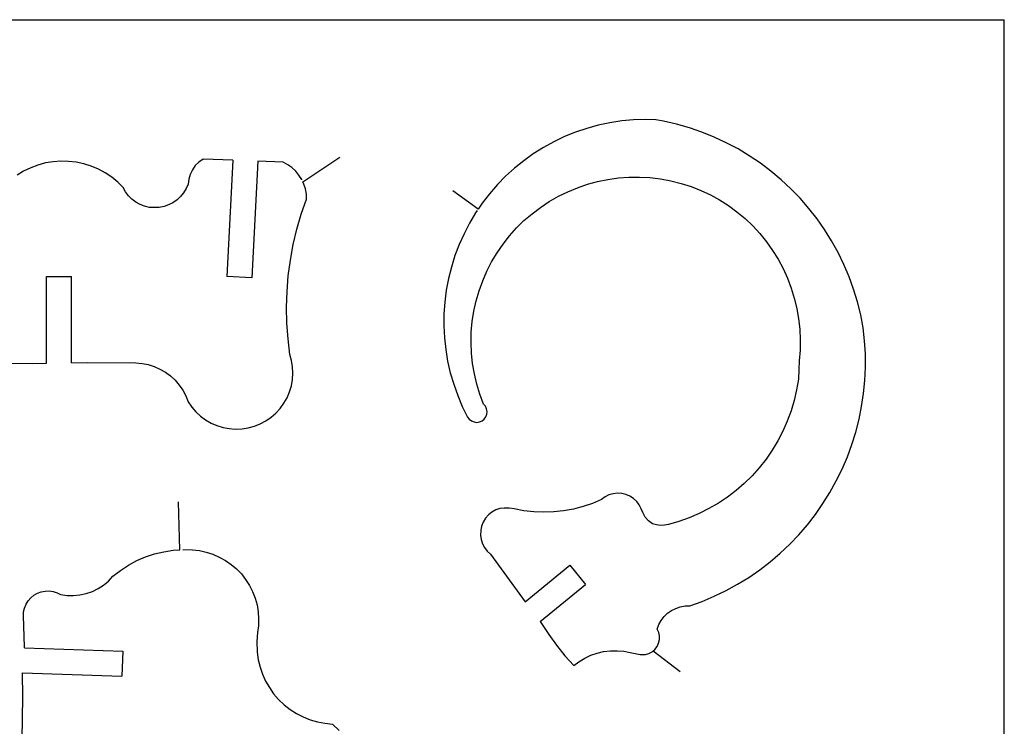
# Model space of a CAD drawing. Extents: x 265 to 565, y 405 to 650.
# Tile 3 of 3: x 407 to 565, y 536 to 650. Entities that reach past the tile are written whole.
import ezdxf

# ---------------------------------------------------------------- set-up
doc = ezdxf.new("R2010")
doc.units = 0
doc.linetypes.add('AUSGEZOGEN', pattern=[0])
doc.layers.add('01_DREHEN', color=7, linetype='AUSGEZOGEN')
doc.layers.add('02_MITTEL', color=2, linetype='AUSGEZOGEN')

msp = doc.modelspace()

# ---------------------------------------------------------------- linework, layer by layer
at = {"layer": '01_DREHEN'}
for p, q in [((501.63738, 633.227665), (499.76511, 632.825845)), ((503.52846, 633.522355), (501.63738, 633.227665)), ((505.42212, 633.688285), (503.52846, 633.522355)), ((507.33738, 633.731155), (505.42212, 633.688285)), ((508.99815, 633.669505), (507.33738, 633.731155)), ((510.24102, 633.479455), (508.99815, 633.669505)), ((512.32224, 633.016015), (510.24102, 633.479455)), ((514.36341, 632.426755), (512.32224, 633.016015)), ((496.12482, 631.711585), (494.35695, 630.996325)), ((497.93286, 632.322235), (496.12482, 631.711585)), ((499.76511, 632.825845), (497.93286, 632.322235)), ((516.38298, 631.732855), (514.36341, 632.426755)), ((518.3598, 630.934675), (516.38298, 631.732855)), ((492.63183, 630.176755), (490.97121, 629.271325)), ((494.35695, 630.996325), (492.63183, 630.176755)), ((520.27506, 630.029335), (518.3598, 630.934675)), ((522.16884, 629.019505), (520.27506, 630.029335)), ((489.35073, 628.240105), (487.8159, 627.125845)), ((490.97121, 629.271325), (489.35073, 628.240105)), ((523.97688, 627.926755), (522.16884, 629.019505)), ((411.135087, 626.780403), (409.935177, 626.445693)), ((412.353957, 626.970573), (411.135087, 626.780403)), ((413.596857, 627.053583), (412.353957, 626.970573)), ((414.836997, 627.032103), (413.596857, 627.053583)), ((416.077167, 626.884923), (414.836997, 627.032103)), ((417.298647, 626.633013), (416.077167, 626.884923)), ((435.727407, 626.927793), (435.159507, 626.359923)), ((436.399677, 627.391143), (435.727407, 626.927793)), ((441.18773, 627.202287), (436.399677, 627.391143)), ((441.18773, 627.202287), (440.242103, 608.571639)), ((445.184874, 627.044559), (444.23696, 608.368874)), ((449.232837, 626.884923), (445.184874, 627.044559)), ((449.969367, 626.485833), (449.232837, 626.884923)), ((452.399491, 623.761749), (458.326531, 627.690698)), ((487.8159, 627.125845), (486.32109, 625.925725)), ((525.74475, 626.747995), (523.97688, 627.926755)), ((527.44824, 625.464985), (525.74475, 626.747995)), ((407.642307, 625.454493), (406.592187, 624.824973)), ((408.778077, 626.003703), (407.642307, 625.454493)), ((409.935177, 626.445693), (408.778077, 626.003703)), ((418.477167, 626.255403), (417.298647, 626.633013)), ((419.634417, 625.770573), (418.477167, 626.255403)), ((420.727167, 625.181193), (419.634417, 625.770573)), ((421.758507, 624.487533), (420.727167, 625.181193)), ((434.696067, 625.687533), (434.337237, 624.950883)), ((435.159507, 626.359923), (434.696067, 625.687533)), ((450.641757, 626.022363), (449.969367, 626.485833)), ((451.252527, 625.454493), (450.641757, 626.022363)), ((451.777407, 624.824973), (451.252527, 625.454493)), ((486.32109, 625.925725), (484.91214, 624.642685)), ((529.09035, 624.096325), (527.44824, 625.464985)), ((422.725467, 623.710833), (421.758507, 624.487533)), ((423.609417, 622.826913), (422.725467, 623.710833)), ((434.106807, 624.171483), (434.002287, 623.373153)), ((434.337237, 624.950883), (434.106807, 624.171483)), ((452.219367, 624.131313), (451.777407, 624.824973)), ((452.257875, 624.052305), (452.219367, 624.131313)), ((452.578407, 623.394663), (452.399491, 623.761749)), ((484.91214, 624.642685), (483.58626, 623.298115)), ((498.04011, 623.359675), (499.65786, 623.801635)), ((499.65786, 623.801635), (501.32121, 624.139195)), ((501.32121, 624.139195), (503.00346, 624.369505)), ((503.00346, 624.369505), (504.68559, 624.495415)), ((504.68559, 624.495415), (506.37042, 624.495415)), ((506.37042, 624.495415), (508.05267, 624.433765)), ((508.05267, 624.433765), (509.7348, 624.222235)), ((509.7348, 624.222235), (511.39815, 623.927545)), ((511.39815, 623.927545), (513.0375, 623.507065)), ((513.0375, 623.507065), (514.63659, 622.982065)), ((530.64657, 622.644505), (529.09035, 624.096325)), ((423.986997, 622.133013), (423.609417, 622.826913)), ((424.450467, 621.522243), (423.986997, 622.133013)), ((433.287117, 621.985713), (432.802287, 621.374973)), ((433.707717, 622.658013), (433.287117, 621.985713)), ((434.002287, 623.373153), (433.707717, 622.658013)), ((452.830107, 622.615143), (452.578407, 623.394663)), ((452.977527, 621.795573), (452.830107, 622.615143)), ((480.518985, 619.377559), (476.445348, 622.331642)), ((483.58626, 623.298115), (482.3247, 621.846325)), ((493.3686, 621.425725), (494.88456, 622.162255)), ((494.88456, 622.162255), (496.4409, 622.813285)), ((496.4409, 622.813285), (498.04011, 623.359675)), ((514.63659, 622.982065), (516.21432, 622.371325)), ((516.21432, 622.371325), (517.73025, 621.656155)), ((532.11702, 621.109675), (530.64657, 622.644505)), ((424.996857, 620.954493), (424.450467, 621.522243)), ((425.629077, 620.491143), (424.996857, 620.954493)), ((426.322737, 620.113323), (425.629077, 620.491143)), ((431.583627, 620.408013), (430.887117, 620.049183)), ((432.234417, 620.847363), (431.583627, 620.408013)), ((432.802287, 621.374973), (432.234417, 620.847363)), ((452.155227, 618.575883), (452.998887, 620.976003)), ((452.998887, 620.976003), (452.977527, 621.795573)), ((482.3247, 621.846325), (481.16757, 620.330245)), ((490.48635, 619.657855), (491.8953, 620.584675)), ((491.8953, 620.584675), (493.3686, 621.425725)), ((517.73025, 621.656155), (519.22236, 620.836345)), ((519.22236, 620.836345), (520.63128, 619.931035)), ((533.50731, 619.489075), (532.11702, 621.109675)), ((427.038027, 619.837413), (426.322737, 620.113323)), ((427.817427, 619.650093), (427.038027, 619.837413)), ((428.594247, 619.607223), (427.817427, 619.650093)), ((429.373647, 619.650093), (428.594247, 619.607223)), ((430.153197, 619.797243), (429.373647, 619.650093)), ((430.887117, 620.049183), (430.153197, 619.797243)), ((480.354126, 619.135401), (480.09348, 618.752545)), ((481.16757, 620.330245), (480.518985, 619.377559)), ((489.14169, 618.626635), (490.48635, 619.657855)), ((520.63128, 619.931035), (522.00006, 618.921325)), ((522.00006, 618.921325), (523.30446, 617.849815)), ((534.83322, 617.828455), (533.50731, 619.489075)), ((451.439967, 616.157103), (452.155227, 618.575883)), ((480.09348, 618.752545), (479.12652, 617.134555)), ((486.65877, 616.355125), (487.85604, 617.533765)), ((487.85604, 617.533765), (489.14169, 618.626635)), ((523.30446, 617.849815), (524.52324, 616.692565)), ((536.05188, 616.081945), (534.83322, 617.828455)), ((450.872067, 613.674063), (451.439967, 616.157103)), ((479.12652, 617.134555), (478.24257, 615.428335)), ((485.54439, 615.093595), (486.65877, 616.355125)), ((524.52324, 616.692565), (525.65901, 615.449815)), ((537.16626, 614.273905), (536.05188, 616.081945)), ((478.24257, 615.428335), (477.46578, 613.684675)), ((484.49169, 613.767685), (485.54439, 615.093595)), ((525.65901, 615.449815), (526.7331, 614.126515)), ((526.7331, 614.126515), (527.72157, 612.757855)), ((538.19757, 612.401635), (537.16626, 614.273905)), ((450.411327, 611.193633), (450.872067, 613.674063)), ((477.46578, 613.684675), (476.79078, 611.916775)), ((483.54336, 612.358765), (484.49169, 613.767685)), ((527.72157, 612.757855), (528.60549, 611.327425)), ((450.073887, 608.689353), (450.411327, 611.193633)), ((476.79078, 611.916775), (476.22279, 610.087255)), ((481.90425, 609.412135), (482.66214, 610.928335)), ((482.66214, 610.928335), (483.54336, 612.358765)), ((528.60549, 611.327425), (529.4037, 609.832855)), ((539.14578, 610.486345), (538.19757, 612.401635)), ((476.22279, 610.087255), (475.76214, 608.236345)), ((481.23183, 607.877425), (481.90425, 609.412135)), ((529.4037, 609.832855), (530.10006, 608.297995)), ((539.96535, 608.528335), (539.14578, 610.486345)), ((411.311317, 608.584803), (415.311317, 608.584803)), ((411.311317, 594.652983), (411.311317, 608.584803)), ((415.311317, 594.71996), (415.311317, 608.584803)), ((444.23696, 608.368874), (440.242103, 608.571639)), ((449.862357, 606.166023), (450.073887, 608.689353)), ((475.76214, 608.236345), (475.40322, 606.363955)), ((480.66408, 606.278215), (481.23183, 607.877425)), ((530.10006, 608.297995), (530.68671, 606.720175)), ((540.702, 606.530125), (539.96535, 608.528335)), ((449.800707, 603.640233), (449.862357, 606.166023)), ((475.40322, 606.363955), (475.17291, 604.470175)), ((480.17925, 604.657735), (480.66408, 606.278215)), ((530.68671, 606.720175), (531.19293, 605.099695)), ((541.3314, 604.491685), (540.702, 606.530125)), ((479.8203, 603.018355), (480.17925, 604.657735)), ((531.19293, 605.099695), (531.59202, 603.460345)), ((449.843577, 601.095453), (449.800707, 603.640233)), ((475.17291, 604.470175), (475.02549, 602.576395)), ((479.547, 601.336225), (479.8203, 603.018355)), ((531.59202, 603.460345), (531.86535, 601.796995)), ((541.83774, 602.429245), (541.3314, 604.491685)), ((475.02549, 602.576395), (475.02549, 600.661345)), ((531.86535, 601.796995), (532.05549, 600.114865)), ((542.23683, 600.345175), (541.83774, 602.429245)), ((450.031017, 598.569663), (449.843577, 601.095453)), ((475.02549, 600.661345), (475.08714, 598.748785)), ((479.39958, 599.651515), (479.547, 601.336225)), ((532.05549, 600.114865), (532.11702, 598.432615)), ((542.46714, 598.242565), (542.23683, 600.345175)), ((450.325707, 596.067723), (450.031017, 598.569663)), ((475.08714, 598.748785), (475.2987, 596.855005)), ((479.37834, 597.969265), (479.39958, 599.651515)), ((532.11702, 598.432615), (532.11702, 596.747905)), ((475.2987, 596.855005), (475.61487, 594.982615)), ((479.44248, 596.287135), (479.37834, 597.969265)), ((532.11702, 596.747905), (531.96975, 595.065775)), ((542.59578, 596.139745), (542.46714, 598.242565)), ((450.598887, 595.079373), (450.325707, 596.067723)), ((479.61135, 594.602305), (479.44248, 596.287135)), ((542.59578, 594.034435), (542.59578, 596.139745)), ((402.003747, 594.698943), (409.094127, 594.615903)), ((409.094127, 594.615903), (411.311317, 594.652983)), ((415.311317, 594.71996), (417.909417, 594.763323)), ((417.909417, 594.763323), (425.607597, 594.720453)), ((425.607597, 594.720453), (426.617427, 594.637413)), ((426.617427, 594.637413), (427.605777, 594.447243)), ((427.605777, 594.447243), (428.575467, 594.131073)), ((428.575467, 594.131073), (429.499557, 593.731983)), ((429.499557, 593.731983), (430.383507, 593.228463)), ((450.767667, 594.069543), (450.598887, 595.079373)), ((450.789177, 593.059683), (450.767667, 594.069543)), ((475.61487, 594.982615), (476.03547, 593.131705)), ((479.90592, 592.941565), (479.61135, 594.602305)), ((531.9081, 593.635345), (531.84396, 592.100485)), ((531.96975, 595.065775), (531.9081, 593.635345)), ((542.48853, 591.910345), (542.59578, 594.034435)), ((430.383507, 593.228463), (431.181807, 592.617723)), ((431.181807, 592.617723), (431.939847, 591.923943)), ((450.558747, 591.040023), (450.724797, 592.049853)), ((450.724797, 592.049853), (450.789177, 593.059683)), ((476.03547, 593.131705), (476.58183, 591.299575)), ((480.28353, 591.299575), (479.90592, 592.941565)), ((531.84396, 592.100485), (531.54915, 590.375485)), ((431.939847, 591.923943), (432.593337, 591.165903)), ((432.593337, 591.165903), (433.161207, 590.324853)), ((450.264057, 590.073033), (450.558747, 591.040023)), ((476.58183, 591.299575), (477.23274, 589.491565)), ((480.76836, 589.681825), (480.28353, 591.299575)), ((531.54915, 590.375485), (531.17157, 588.671995)), ((542.2797, 589.807615), (542.48853, 591.910345)), ((433.161207, 590.324853), (433.643337, 589.419543)), ((433.643337, 589.419543), (434.002287, 588.473943)), ((449.358747, 588.240903), (449.862357, 589.124853)), ((449.862357, 589.124853), (450.264057, 590.073033)), ((477.23274, 589.491565), (477.96939, 587.745175)), ((481.35774, 588.104005), (480.76836, 589.681825)), ((541.98501, 587.723665), (542.2797, 589.807615)), ((434.002287, 588.473943), (434.591637, 587.632893)), ((434.591637, 587.632893), (435.242547, 586.874853)), ((448.075587, 586.663203), (448.769367, 587.421243)), ((448.769367, 587.421243), (449.358747, 588.240903)), ((477.96939, 587.745175), (478.81047, 586.020175)), ((481.67379, 587.766565), (481.35774, 588.104005)), ((481.86135, 587.367445), (481.67379, 587.766565)), ((481.92561, 586.925485), (481.86135, 587.367445)), ((531.17157, 588.671995), (530.66793, 587.008405)), ((541.56444, 585.663835), (541.98501, 587.723665)), ((435.242547, 586.874853), (436.000587, 586.181073)), ((436.000587, 586.181073), (436.820157, 585.570333)), ((446.476497, 585.401673), (447.317547, 585.990903)), ((447.317547, 585.990903), (448.075587, 586.663203)), ((478.81047, 586.020175), (479.08626, 585.682495)), ((479.08626, 585.682495), (479.44248, 585.409435)), ((481.14621, 585.409435), (481.48365, 585.704005)), ((481.48365, 585.704005), (481.73535, 586.063045)), ((481.73535, 586.063045), (481.90425, 586.483525)), ((481.90425, 586.483525), (481.92561, 586.925485)), ((530.66793, 587.008405), (530.05719, 585.369145)), ((541.03671, 583.622785), (541.56444, 585.663835)), ((436.820157, 585.570333), (437.704077, 585.064113)), ((437.704077, 585.064113), (438.630897, 584.665023)), ((438.630897, 584.665023), (439.619367, 584.370333)), ((439.619367, 584.370333), (440.607717, 584.182893)), ((440.607717, 584.182893), (441.617547, 584.097123)), ((441.617547, 584.097123), (442.648767, 584.118513)), ((442.648767, 584.118513), (443.658627, 584.287293)), ((443.658627, 584.287293), (444.625587, 584.560473)), ((444.625587, 584.560473), (445.571187, 584.938323)), ((445.571187, 584.938323), (446.476497, 585.401673)), ((479.44248, 585.409435), (479.86305, 585.243235)), ((479.86305, 585.243235), (480.30501, 585.179005)), ((480.30501, 585.179005), (480.747, 585.243235)), ((480.747, 585.243235), (481.14621, 585.409435)), ((530.05719, 585.369145), (529.36353, 583.770175)), ((529.36353, 583.770175), (528.56262, 582.213835)), ((540.40731, 581.603095), (541.03671, 583.622785)), ((528.56262, 582.213835), (527.65719, 580.719145)), ((539.69214, 579.626395), (540.40731, 581.603095)), ((527.65719, 580.719145), (526.66884, 579.288715)), ((538.85109, 577.689745), (539.69214, 579.626395)), ((525.57597, 577.901275), (524.41884, 576.618235)), ((526.66884, 579.288715), (525.57597, 577.901275)), ((524.41884, 576.618235), (523.1787, 575.375365)), ((537.92427, 575.795845), (538.85109, 577.689745)), ((523.1787, 575.375365), (521.85267, 574.239625)), ((536.89305, 573.944935), (537.92427, 575.795845)), ((500.85786, 573.229885), (500.29011, 572.809315)), ((501.4686, 573.545845), (500.85786, 573.229885)), ((502.14102, 573.736015), (501.4686, 573.545845)), ((502.83468, 573.797665), (502.14102, 573.736015)), ((503.52846, 573.776155), (502.83468, 573.797665)), ((504.20346, 573.607495), (503.52846, 573.776155)), ((504.83298, 573.334195), (504.20346, 573.607495)), ((505.42212, 572.956585), (504.83298, 573.334195)), ((520.46511, 573.187015), (519.01341, 572.198575)), ((521.85267, 574.239625), (520.46511, 573.187015)), ((535.7787, 572.158405), (536.89305, 573.944935)), ((432.69317, 564.730611), (432.460162, 572.430646)), ((484.66047, 571.421875), (483.98535, 571.336135)), ((485.48013, 571.400365), (484.66047, 571.421875)), ((497.32482, 571.673575), (495.78738, 571.274455)), ((498.83829, 572.177185), (497.32482, 571.673575)), ((500.29011, 572.809315), (498.83829, 572.177185)), ((505.92846, 572.471755), (505.42212, 572.956585)), ((506.32755, 571.925245), (505.92846, 572.471755)), ((506.64372, 571.295845), (506.32755, 571.925245)), ((519.01341, 572.198575), (517.49736, 571.336135)), ((534.57879, 570.411895), (535.7787, 572.158405)), ((482.17731, 570.326155), (481.69248, 569.801155)), ((482.72379, 570.768115), (482.17731, 570.326155)), ((483.35604, 571.127065), (482.72379, 570.768115)), ((483.98535, 571.336135), (483.35604, 571.127065)), ((486.2997, 571.295845), (485.48013, 571.400365)), ((487.85604, 571.001155), (486.2997, 571.295845)), ((489.45501, 570.811015), (487.85604, 571.001155)), ((491.03286, 570.768115), (489.45501, 570.811015)), ((492.63183, 570.832495), (491.03286, 570.768115)), ((494.20968, 571.001155), (492.63183, 570.832495)), ((495.78738, 571.274455), (494.20968, 571.001155)), ((506.89542, 570.706585), (506.64372, 571.295845)), ((507.27315, 569.991445), (506.89542, 570.706585)), ((507.82224, 569.380675), (507.27315, 569.991445)), ((514.3419, 569.865535), (512.68128, 569.297665)), ((515.94102, 570.559195), (514.3419, 569.865535)), ((517.49736, 571.336135), (515.94102, 570.559195)), ((533.29566, 568.748455), (534.57879, 570.411895)), ((481.06317, 568.518115), (480.91578, 567.824335)), ((481.31487, 569.190415), (481.06317, 568.518115)), ((481.69248, 569.801155), (481.31487, 569.190415)), ((508.47315, 568.917235), (507.82224, 569.380675)), ((509.08377, 568.727185), (508.47315, 568.917235)), ((509.71329, 568.644145), (509.08377, 568.727185)), ((510.3669, 568.687015), (509.71329, 568.644145)), ((510.99633, 568.812805), (510.3669, 568.687015)), ((512.68128, 569.297665), (510.99633, 568.812805)), ((531.9081, 567.149455), (533.29566, 568.748455)), ((480.91578, 567.824335), (480.89427, 567.109195)), ((480.89427, 567.109195), (480.97743, 566.415415)), ((530.4564, 565.614505), (531.9081, 567.149455)), ((480.97743, 566.415415), (481.18896, 565.719025)), ((481.18896, 565.719025), (481.52652, 565.089505)), ((528.92157, 564.184195), (530.4564, 565.614505)), ((425.786723, 562.99857), (427.189791, 563.596643)), ((427.189791, 563.596643), (428.640206, 564.076538)), ((428.640206, 564.076538), (430.13312, 564.435495)), ((430.13312, 564.435495), (431.638639, 564.656049)), ((431.638639, 564.656049), (432.69317, 564.730611)), ((433.157398, 564.763435), (434.706217, 564.739471)), ((434.706217, 564.739471), (435.808532, 564.60391)), ((435.808532, 564.60391), (436.917038, 564.372809)), ((436.917038, 564.372809), (437.976931, 564.017407)), ((437.976931, 564.017407), (439.013882, 563.573961)), ((439.013882, 563.573961), (439.99145, 563.024624)), ((481.52652, 565.089505), (481.96578, 564.521755)), ((481.96578, 564.521755), (482.49348, 564.058405)), ((482.49348, 564.058405), (488.02542, 556.413236)), ((527.32236, 562.796635), (528.92157, 564.184195)), ((423.161945, 561.443241), (424.438339, 562.25878)), ((424.438339, 562.25878), (425.786723, 562.99857)), ((439.99145, 563.024624), (440.900516, 562.38575)), ((440.900516, 562.38575), (441.755724, 561.668968)), ((488.02542, 556.413236), (495.221926, 562.254496)), ((495.221926, 562.254496), (497.742763, 559.148794)), ((525.64023, 561.513595), (527.32236, 562.796635)), ((421.234892, 559.733365), (421.942624, 560.487307)), ((421.942624, 560.487307), (423.161945, 561.443241)), ((441.755724, 561.668968), (442.543639, 560.860159)), ((442.543639, 560.860159), (443.232249, 559.971875)), ((523.91523, 560.313595), (525.64023, 561.513595)), ((419.579255, 558.52616), (420.457047, 559.062794)), ((420.457047, 559.062794), (421.234892, 559.733365)), ((443.232249, 559.971875), (443.830541, 559.030749)), ((443.830541, 559.030749), (444.356274, 558.044325)), ((490.451394, 553.230536), (497.742763, 559.148794)), ((520.27506, 558.189625), (522.10446, 559.220725)), ((522.10446, 559.220725), (523.91523, 560.313595)), ((408.805437, 557.040413), (409.296659, 557.447717)), ((409.296659, 557.447717), (409.861204, 557.776923)), ((409.861204, 557.776923), (410.457608, 558.003854)), ((410.457608, 558.003854), (411.091711, 558.128616)), ((411.091711, 558.128616), (411.740115, 558.143989)), ((411.740115, 558.143989), (412.379933, 558.051941)), ((412.379933, 558.051941), (413.004618, 557.858101)), ((413.004618, 557.858101), (413.570419, 557.552273)), ((413.570419, 557.552273), (414.606506, 557.402957)), ((414.606506, 557.402957), (415.634445, 557.394643)), ((415.634445, 557.394643), (416.676298, 557.49057)), ((416.676298, 557.49057), (417.670714, 557.704589)), ((417.670714, 557.704589), (418.657376, 558.059945)), ((418.657376, 558.059945), (419.579255, 558.52616)), ((444.356274, 558.044325), (444.755551, 556.987286)), ((516.42585, 556.464505), (518.3598, 557.284195)), ((518.3598, 557.284195), (520.27506, 558.189625)), ((407.787558, 555.398861), (408.023819, 555.998621)), ((408.023819, 555.998621), (408.355227, 556.557599)), ((408.355227, 556.557599), (408.805437, 557.040413)), ((444.755551, 556.987286), (445.070091, 555.905594)), ((445.070091, 555.905594), (445.25318, 554.793716)), ((512.91159, 555.580555), (513.66951, 555.727855)), ((513.66951, 555.727855), (514.44645, 555.727855)), ((514.44645, 555.727855), (516.42585, 556.464505)), ((407.606716, 554.124247), (407.641573, 554.777216)), ((407.801454, 549.195941), (407.606716, 554.124247)), ((407.641573, 554.777216), (407.787558, 555.398861)), ((445.25318, 554.793716), (445.316218, 553.686357)), ((510.32403, 554.024335), (510.87054, 554.549335)), ((510.87054, 554.549335), (511.50267, 554.991325)), ((511.50267, 554.991325), (512.19645, 555.350245)), ((512.19645, 555.350245), (512.91159, 555.580555)), ((445.294241, 552.554045), (445.158619, 551.451834)), ((445.316218, 553.686357), (445.294241, 552.554045)), ((490.451394, 553.230536), (490.65513, 552.928765)), ((490.65513, 552.928765), (491.81226, 551.142115)), ((509.23116, 552.026035), (509.48298, 552.741205)), ((509.48298, 552.741205), (509.86068, 553.413595)), ((509.86068, 553.413595), (510.32403, 554.024335)), ((445.158619, 551.451834), (445.004172, 550.047032)), ((491.81226, 551.142115), (493.07379, 549.417115)), ((509.48298, 551.498335), (509.23116, 552.026035)), ((509.58738, 550.930465), (509.48298, 551.498335)), ((509.56602, 550.341325), (509.58738, 550.930465)), ((445.004172, 550.047032), (445.068388, 548.304593)), ((493.07379, 549.417115), (494.39982, 547.753645)), ((509.18829, 549.226945), (509.44011, 549.754675)), ((509.44011, 549.754675), (509.56602, 550.341325)), ((407.782501, 548.997469), (407.801454, 549.195941)), ((407.782501, 548.997469), (423.531126, 548.467009)), ((423.531126, 548.467009), (423.39647, 544.469276)), ((445.068388, 548.304593), (445.22932, 547.108566)), ((494.39982, 547.753645), (495.83013, 546.176035)), ((497.59815, 547.354555), (498.56499, 547.817995)), ((498.56499, 547.817995), (499.57482, 548.155465)), ((499.57482, 548.155465), (500.62755, 548.407255)), ((500.62755, 548.407255), (501.69903, 548.533165)), ((501.69903, 548.533165), (502.77303, 548.533165)), ((502.77303, 548.533165), (503.84451, 548.468905)), ((503.84451, 548.468905), (504.89724, 548.259985)), ((504.89724, 548.259985), (506.49633, 547.943905)), ((506.49633, 547.943905), (507.31602, 547.943905)), ((507.31602, 547.943905), (507.88389, 548.112685)), ((507.88389, 548.112685), (508.39011, 548.385895)), ((508.39011, 548.385895), (508.488854, 548.470256)), ((508.583721, 548.551303), (508.83207, 548.763475)), ((508.583721, 548.551303), (512.895768, 545.216802)), ((508.83207, 548.763475), (509.18829, 549.226945)), ((445.22932, 547.108566), (445.533872, 545.921797)), ((495.83013, 546.176035), (496.67133, 546.786775)), ((496.67133, 546.786775), (497.59815, 547.354555)), ((407.5119, 541.089248), (407.476051, 545.005523)), ((407.476051, 545.005523), (423.39647, 544.469276)), ((445.533872, 545.921797), (445.924779, 544.788649)), ((445.924779, 544.788649), (446.431428, 543.670104)), ((446.431428, 543.670104), (447.035921, 542.633481)), ((447.035921, 542.633481), (447.723837, 541.623765)), ((447.723837, 541.623765), (448.516628, 540.721671)), ((407.424544, 534.390336), (407.5119, 541.089248)), ((448.516628, 540.721671), (449.401783, 539.873612)), ((449.401783, 539.873612), (450.363516, 539.144422)), ((450.363516, 539.144422), (451.385983, 538.475687)), ((451.385983, 538.475687), (452.456984, 537.931209)), ((452.456984, 537.931209), (453.589494, 537.49386)), ((453.589494, 537.49386), (454.761333, 537.153972)), ((454.761333, 537.153972), (455.945585, 536.920541)), ((455.945585, 536.920541), (457.159621, 536.80064)), ((457.159621, 536.80064), (458.217305, 535.736642))]:
    msp.add_line(p, q, dxfattribs=at)
at = {"layer": '02_MITTEL'}
for p in [(264.857526, 649.753061), (564.857526, 404.753061)]:
    msp.add_line(p, (564.857526, 649.753061), dxfattribs=at)

doc.saveas('drawing.dxf')
